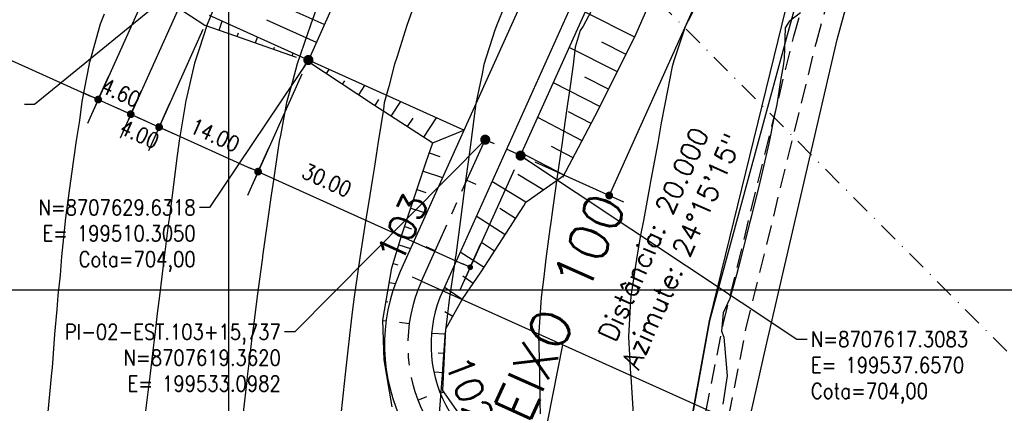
# Model space of a CAD drawing. Header units: millimetres. Extents: x 198958 to 201093, y 8706297 to 8708300.
# Tile 13 of 28: x 199473 to 199600, y 8707585 to 8707635. Entities that reach past the tile are written whole.
import ezdxf

# ---------------------------------------------------------------- set-up
doc = ezdxf.new("R2010")
doc.units = ezdxf.units.MM
doc.header["$LTSCALE"] = 5
for name, pattern in [('CENTER', [50.8, 31.75, -6.35, 6.35, -6.35]), ('CONTINUO', [0]), ('DASHDOT', [1, 0.5, -0.25, 0, -0.25]), ('DASHED', [0.75, 0.5, -0.25])]:
    doc.linetypes.add(name, pattern=pattern)
for name, color, linetype in [('$CURVAS1', 30, 'Continuous'), ('$CURVAS2', 40, 'Continuous'), ('AREA_ESPECIAL', 3, 'Continuous'), ('CERCA', 3, 'CERCA_LINE'), ('ESTRADA_BARRO', 9, 'DASHED'), ('LAGOA', 3, 'Continuous'), ('LINHA_TRANS', 4, 'DASHDOT'), ('MALHA', 9, 'Continuous'), ('TER-BERMA', 103, 'Continuous'), ('TER-COORDENADAS', 101, 'Continuous'), ('TER-COTAS', 101, 'Continuous'), ('TER-EIXO', 100, 'CENTER'), ('TER-ESTACAS', 100, 'Continuous'), ('TER-OFFSET', 102, 'Continuous'), ('TER-OFFSET-LINHA', 101, 'Continuous'), ('TER-TEXTO', 100, 'Continuous')]:
    doc.layers.add(name, color=color, linetype=linetype)
doc.styles.add('ROMANS', font='romans.shx', dxfattribs={"width": 0.85})
doc.styles.add('SIMPLEX', font='simplex', dxfattribs={"height": 0.2})
doc.linetypes.add('CERCA_LINE', pattern='A,0.5,-0.2,["X",Standard,S=0.1,R=0,X=-0.1,Y=-0.05],-0.25', length=0.95)
doc.dimstyles.new('COTA-500-EXTERNA', dxfattribs={"dimtxt": 2, "dimasz": 1, "dimexe": 2, "dimexo": 2, "dimgap": 1, "dimtad": 1, "dimzin": 4, "dimdsep": 46, "dimtxsty": 'ROMANS', "dimblk1": 'DOT', "dimblk2": 'DOT1', "dimsah": 1, "dimcen": 0.2, "dimdle": 1, "dimclrd": 256, "dimclre": 256, "dimclrt": 102, "dimaunit": 1, "dimadec": 4, "dimazin": 0, "dimtfac": 1, "dimtix": 1, "dimtmove": 2, "dimatfit": 3, "dimldrblk": 'DOT1', "dimfxl": 0, "dimtvp": 0.025, "dimtolj": 1, "dimtzin": 4, "dimlwd": -1, "dimlwe": -1, "dimarcsym": 0})

# ---------------------------------------------------------------- blocks, each defined once
blk = doc.blocks.new('_Dot')
at = {"color": 0, "linetype": 'ByBlock', "lineweight": -2}
blk.add_line((-0.5, 0), (-1, 0), dxfattribs=at)
at = {"color": 0, "linetype": 'ByBlock', "const_width": 0.5}
blk.add_lwpolyline([(-0.25, 0, 1), (0.25, 0, 1)], format="xyb", close=True, dxfattribs=at)
blk = doc.blocks.new('DOT1')
for q in [(0, 3.36), (0, -3.36)]:
    blk.add_line((0, 0), q)
at = {"linetype": 'ByBlock'}
blk.add_line((0, 0), (-1.2, 0), dxfattribs=at)
at = {"color": 0, "linetype": 'ByBlock', "const_width": 0.36}
blk.add_lwpolyline([(-0.18, 0, 1), (0.18, 0, 1)], format="xyb", close=True, dxfattribs=at)
blk = doc.blocks.new('*D25')
at = {"layer": 'Defpoints', "color": 0}
for p in [(199450.93, 8707665.82), (199493.23, 8707646.76), (199483.22, 8707624.53)]:
    blk.add_point(p, dxfattribs=at)
at = {"layer": 'TER-COTAS'}
for p, q in [((199450.11, 8707663.99), (199440.09, 8707641.76)), ((199492.41, 8707644.93), (199482.4, 8707622.7)), ((199441.82, 8707643.18), (199482.31, 8707624.94))]:
    blk.add_line(p, q, dxfattribs=at)
for name, p, rotation in [('_Dot', (199440.91, 8707643.59), 155.7458953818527), ('DOT1', (199483.22, 8707624.53), 335.7458953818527)]:
    blk.add_blockref(name, p, dxfattribs=dict(at, rotation=rotation))
at = {"layer": 'TER-COTAS', "color": 102, "insert": (199462.89, 8707635.88), "char_height": 2, "attachment_point": 5, "rotation": 335.7459, "style": 'ROMANS'}
blk.add_mtext('\\A1;46.40', dxfattribs=at)
blk = doc.blocks.new('*D26')
at = {"layer": 'Defpoints', "color": 0}
for p in [(199493.23, 8707646.76), (199495.54, 8707640.67), (199487.41, 8707622.64)]:
    blk.add_point(p, dxfattribs=at)
at = {"layer": 'TER-COTAS'}
for p, q in [((199492.41, 8707644.93), (199482.4, 8707622.7)), ((199494.72, 8707638.85), (199486.59, 8707620.81)), ((199482.31, 8707624.94), (199481.39, 8707625.35)), ((199483.22, 8707624.53), (199487.41, 8707622.64)), ((199488.32, 8707622.23), (199489.23, 8707621.82))]:
    blk.add_line(p, q, dxfattribs=at)
for name, p, rotation in [('_Dot', (199483.22, 8707624.53), 335.7458953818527), ('DOT1', (199487.41, 8707622.64), 155.7458953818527)]:
    blk.add_blockref(name, p, dxfattribs=dict(at, rotation=rotation))
at = {"layer": 'TER-COTAS', "color": 102, "insert": (199486.14, 8707625.41), "char_height": 2, "attachment_point": 5, "rotation": 335.7459, "style": 'ROMANS'}
blk.add_mtext('\\A1;4.60', dxfattribs=at)
blk = doc.blocks.new('*D27')
at = {"layer": 'Defpoints', "color": 0}
for p in [(199495.54, 8707640.67), (199497.54, 8707635.38), (199491.06, 8707620.99)]:
    blk.add_point(p, dxfattribs=at)
at = {"layer": 'TER-COTAS'}
for p, q in [((199494.72, 8707638.85), (199486.59, 8707620.81)), ((199496.72, 8707633.56), (199490.24, 8707619.17)), ((199486.5, 8707623.05), (199485.59, 8707623.46)), ((199487.41, 8707622.64), (199491.06, 8707620.99)), ((199491.97, 8707620.58), (199492.88, 8707620.17))]:
    blk.add_line(p, q, dxfattribs=at)
for name, p, rotation in [('DOT1', (199491.06, 8707620.99), 155.7458953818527), ('_Dot', (199487.41, 8707622.64), 335.7458953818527)]:
    blk.add_blockref(name, p, dxfattribs=dict(at, rotation=rotation))
at = {"layer": 'TER-COTAS', "color": 102, "insert": (199488.55, 8707620.07), "char_height": 2, "attachment_point": 5, "rotation": 335.7459, "style": 'ROMANS'}
blk.add_mtext('\\A1;4.00', dxfattribs=at)
blk = doc.blocks.new('*D28')
at = {"layer": 'Defpoints', "color": 0}
for p in [(199497.54, 8707635.38), (199510.31, 8707629.63), (199503.82, 8707615.24)]:
    blk.add_point(p, dxfattribs=at)
at = {"layer": 'TER-COTAS'}
for p, q in [((199496.72, 8707633.56), (199490.24, 8707619.17)), ((199509.48, 8707627.81), (199503, 8707613.42)), ((199491.97, 8707620.58), (199502.91, 8707615.65))]:
    blk.add_line(p, q, dxfattribs=at)
for name, p, rotation in [('_Dot', (199491.06, 8707620.99), 155.7458953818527), ('DOT1', (199503.82, 8707615.24), 335.7458953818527)]:
    blk.add_blockref(name, p, dxfattribs=dict(at, rotation=rotation))
at = {"layer": 'TER-COTAS', "color": 102, "insert": (199498.26, 8707619.94), "char_height": 2, "attachment_point": 5, "rotation": 335.7459, "style": 'ROMANS'}
blk.add_mtext('\\A1;14.00', dxfattribs=at)
blk = doc.blocks.new('*D29')
at = {"layer": 'Defpoints', "color": 0}
for p in [(199510.31, 8707629.63), (199537.66, 8707617.31), (199531.17, 8707602.92)]:
    blk.add_point(p, dxfattribs=at)
at = {"layer": 'TER-COTAS'}
for p, q in [((199509.48, 8707627.81), (199503, 8707613.42)), ((199536.84, 8707615.48), (199530.35, 8707601.1)), ((199504.73, 8707614.83), (199530.26, 8707603.33))]:
    blk.add_line(p, q, dxfattribs=at)
for name, p, rotation in [('_Dot', (199503.82, 8707615.24), 155.7458953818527), ('DOT1', (199531.17, 8707602.92), 335.7458953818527)]:
    blk.add_blockref(name, p, dxfattribs=dict(at, rotation=rotation))
at = {"layer": 'TER-COTAS', "color": 102, "insert": (199512.68, 8707614.12), "char_height": 2, "attachment_point": 5, "rotation": 335.7459, "style": 'ROMANS'}
blk.add_mtext('\\A1;30.00', dxfattribs=at)
blk = doc.blocks.new('*D40')
at = {"layer": 'Defpoints', "color": 0}
for p in [(199566.41, 8707681.13), (199577.84, 8707675.98), (199537.66, 8707617.31)]:
    blk.add_point(p, dxfattribs=at)
at = {"layer": 'TER-COTAS'}
for p, q in [((199568.24, 8707680.31), (199579.66, 8707675.16)), ((199549.49, 8707613.07), (199577.43, 8707675.07)), ((199539.48, 8707616.49), (199550.91, 8707611.34))]:
    blk.add_line(p, q, dxfattribs=at)
for name, p, rotation in [('DOT1', (199577.84, 8707675.98), 65.74589538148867), ('_Dot', (199549.08, 8707612.16), 245.7458953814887)]:
    blk.add_blockref(name, p, dxfattribs=dict(at, rotation=rotation))
at = {"layer": 'TER-COTAS', "color": 102, "insert": (199561.64, 8707644.89), "char_height": 2, "attachment_point": 5, "rotation": 65.7459, "style": 'ROMANS'}
blk.add_mtext('\\A1;70.00', dxfattribs=at)

msp = doc.modelspace()

# ---------------------------------------------------------------- linework, layer by layer
at = {"layer": '$CURVAS1'}
msp.add_polyline3d([(199523.666, 8707636.032, 705), (199522.982, 8707634.086, 705), (199521.688, 8707629.942, 705), (199521.422, 8707629.093, 705), (199520.662, 8707626.226, 705), (199520.089, 8707624.099, 705), (199519.981, 8707623.305, 705), (199519.31, 8707619.102, 705), (199518.783, 8707615.64, 705), (199518.521, 8707614.106, 705), (199518.049, 8707611.143, 705), (199517.716, 8707609.109, 705), (199517.551, 8707608.043, 705), (199516.935, 8707604.112, 705), (199516.386, 8707600.31, 705), (199516.214, 8707599.116, 705), (199515.963, 8707597.104, 705), (199515.589, 8707594.118, 705), (199515.386, 8707592.244, 705), (199515.03, 8707589.121, 705), (199514.518, 8707584.332, 705)], dxfattribs=at)
at = {"layer": '$CURVAS2'}
for points in [[(199512.266, 8707638.906, 704), (199510.56, 8707634.141, 704), (199510.19, 8707633.015, 704), (199508.877, 8707629.148, 704), (199508.24, 8707626.871, 704), (199507.493, 8707624.154, 704), (199506.693, 8707619.911, 704), (199506.551, 8707619.158, 704), (199506.343, 8707617.725, 704), (199505.812, 8707614.161, 704), (199505.52, 8707612.193, 704), (199505.085, 8707609.164, 704), (199504.411, 8707604.347, 704), (199504.387, 8707604.167, 704), (199504.347, 8707603.863, 704), (199503.715, 8707599.17, 704), (199503.358, 8707596.388, 704), (199503.074, 8707594.173, 704), (199502.635, 8707590.564, 704), (199502.467, 8707589.176, 704), (199502.366, 8707588.306, 704), (199501.88, 8707584.178, 704)], [(199536.583, 8707639.027, 706), (199534.576, 8707634.148, 706), (199534.532, 8707634.036, 706), (199534.358, 8707633.495, 706), (199532.918, 8707629.043, 706), (199532.702, 8707627.848, 706), (199531.897, 8707624.047, 706), (199531.409, 8707620.374, 706), (199531.233, 8707619.05, 706), (199530.94, 8707616.819, 706), (199530.57, 8707614.053, 706), (199530.356, 8707612.415, 706), (199529.899, 8707609.056, 706), (199529.294, 8707604.473, 706), (199529.232, 8707604.059, 706), (199529.122, 8707603.31, 706), (199528.498, 8707599.062, 706), (199528.209, 8707596.58, 706), (199527.912, 8707594.064, 706), (199527.626, 8707590.436, 706), (199527.537, 8707589.066, 706), (199527.468, 8707587.989, 706), (199527.182, 8707584.067, 706)], [(199561.4, 8707638.918, 708), (199559.25, 8707634.697, 708), (199558.85, 8707633.929, 708), (199557.417, 8707629.545, 708), (199557.219, 8707628.936, 708), (199557.187, 8707628.78, 708), (199556.252, 8707623.94, 708), (199555.78, 8707621.537, 708), (199555.336, 8707618.944, 708), (199554.426, 8707614.186, 708), (199554.387, 8707613.949, 708), (199554.299, 8707613.465, 708), (199553.497, 8707608.952, 708), (199553.071, 8707606.838, 708), (199552.589, 8707603.956, 708), (199551.872, 8707599.173, 708), (199551.844, 8707598.96, 708), (199551.827, 8707598.66, 708), (199551.566, 8707593.961, 708), (199551.843, 8707589.144, 708), (199551.851, 8707588.959, 708), (199551.861, 8707588.814, 708), (199552.181, 8707583.958, 708)], [(199498.321, 8707636.84, 703), (199497.262, 8707634.199, 703), (199496.215, 8707631.009, 703), (199495.646, 8707629.206, 703), (199494.505, 8707624.378, 703), (199494.468, 8707624.211, 703), (199494.413, 8707623.864, 703), (199493.644, 8707619.215, 703), (199493.317, 8707616.692, 703), (199493.004, 8707614.217, 703), (199492.487, 8707610.142, 703), (199492.368, 8707609.22, 703), (199492.296, 8707608.668, 703), (199491.727, 8707604.223, 703), (199491.282, 8707600.631, 703), (199491.107, 8707599.226, 703), (199490.837, 8707596.964, 703), (199490.5, 8707594.228, 703), (199490.295, 8707592.538, 703), (199489.896, 8707589.231, 703), (199489.321, 8707584.419, 703)], [(199547.737, 8707637.8, 707), (199545.738, 8707633.987, 707), (199545.348, 8707633.441, 707), (199544.685, 8707631.268, 707), (199544.421, 8707628.992, 707), (199543.904, 8707625.374, 707), (199543.719, 8707623.995, 707), (199543.374, 8707621.591, 707), (199543.013, 8707618.998, 707), (199542.792, 8707617.533, 707), (199542.305, 8707614.001, 707), (199541.687, 8707609.679, 707), (199541.597, 8707609.004, 707), (199541.447, 8707607.864, 707), (199540.929, 8707604.007, 707), (199540.645, 8707601.698, 707), (199540.304, 8707599.01, 707), (199540.054, 8707595.197, 707), (199539.979, 8707594.011, 707), (199540.014, 8707592.885, 707), (199540.093, 8707589.011, 707), (199540.151, 8707585.475, 707), (199540.195, 8707584.01, 707)], [(199483.995, 8707635.542, 702), (199483.465, 8707634.259, 702), (199482.084, 8707629.317, 702), (199482.07, 8707629.265, 702), (199482.048, 8707629.142, 702), (199481.129, 8707624.27, 702), (199480.788, 8707621.851, 702), (199480.359, 8707619.273, 702), (199479.73, 8707614.644, 702), (199479.677, 8707614.276, 702), (199479.651, 8707614.062, 702), (199479.024, 8707609.279, 702), (199478.677, 8707605.942, 702), (199478.495, 8707604.281, 702), (199478.299, 8707601.899, 702), (199478.033, 8707599.283, 702), (199477.874, 8707597.476, 702), (199477.604, 8707594.285, 702), (199477.272, 8707589.955, 702), (199477.208, 8707589.286, 702), (199477.16, 8707588.832, 702), (199476.725, 8707584.288, 702)], [(199573.725, 8707635.693, 709), (199572.263, 8707634.577, 709), (199571.759, 8707633.792, 709), (199571.637, 8707629.825, 709), (199571.492, 8707628.874, 709), (199571.15, 8707626.973, 709), (199570.692, 8707623.877, 709), (199570.348, 8707622.344, 709), (199569.66, 8707618.882, 709), (199568.821, 8707615.343, 709), (199568.507, 8707613.887, 709), (199567.439, 8707609.72, 709), (199567.249, 8707608.892, 709), (199567.172, 8707608.59, 709), (199566.017, 8707603.897, 709), (199565.466, 8707601.949, 709), (199564.607, 8707598.904, 709), (199563.748, 8707597.023, 709), (199563.53, 8707594.697, 709), (199563.838, 8707593.907, 709), (199563.953, 8707592.908, 709), (199564.29, 8707588.905, 709), (199563.731, 8707585.281, 709)]]:
    msp.add_polyline3d(points, dxfattribs=at)
at = {"color": 3, "linetype": 'CONTINUO', "flags": 128}
msp.add_lwpolyline([(199533.098, 8707619.362), (199534.238, 8707618.849)], dxfattribs=at)
at = {"layer": 'AREA_ESPECIAL'}
msp.add_lwpolyline([(199535.23, 8707458.413), (199549.794, 8707528.974), (199561.997, 8707596.009), (199597.982, 8707742.885), (199597.982, 8707742.885), (199506.841, 8707939.515), (199444.975, 8707874.113), (199353.27, 8707788.823), (199487.846, 8707543.642), (199535.23, 8707458.413)], dxfattribs=at)
at = {"layer": 'CERCA'}
for points in [[(199611.606, 8707783.244), (199591.837, 8707707.508), (199580.959, 8707665.359), (199572.284, 8707633.77), (199561.997, 8707596.009), (199554.976, 8707557.087), (199549.794, 8707528.974)], [(199558.261, 8707543.747), (199569.282, 8707592.602), (199578.448, 8707632.257), (199605.013, 8707728.74), (199619.444, 8707780.595)]]:
    msp.add_lwpolyline(points, dxfattribs=at)
at = {"layer": 'ESTRADA_BARRO'}
for p, q in [((199572.874, 8707632.687), (199582.667, 8707667.606)), ((199575.776, 8707631.925), (199585.559, 8707666.809)), ((199563.776, 8707595.586), (199572.874, 8707632.687)), ((199566.706, 8707594.938), (199575.776, 8707631.925)), ((199554.278, 8707547.443), (199563.776, 8707595.586)), ((199557.226, 8707546.888), (199566.706, 8707594.938))]:
    msp.add_line(p, q, dxfattribs=at)
at = {"layer": 'LAGOA', "color": 3}
for p, q in [((199539.06, 8707693.453, 1), (199510.305, 8707629.632, 1)), ((199537.657, 8707617.308, 1), (199566.412, 8707681.13, 1))]:
    msp.add_line(p, q, dxfattribs=at)
at = {"layer": 'LINHA_TRANS'}
msp.add_lwpolyline([(199281.954, 8707911.943), (199615.687, 8707576.643), (199615.687, 8707576.643)], dxfattribs=at)
at = {"layer": 'MALHA'}
for p, q in [((199500, 8708300), (199500, 8706900)), ((199500, 8708300), (199500, 8706900)), ((199000, 8707600), (199900, 8707600)), ((199000, 8707600), (199900, 8707600))]:
    msp.add_line(p, q, dxfattribs=at)
at = {"layer": 'TER-BERMA'}
for p, q in [((199570.75, 8707695.627, 1), (199527.618, 8707599.895, 1)), ((199539.06, 8707693.453, 1), (199510.305, 8707629.632, 1)), ((199559.118, 8707684.416, 1), (199522.147, 8707602.36, 1)), ((199537.657, 8707617.308, 1), (199566.412, 8707681.13, 1)), ((199530.363, 8707620.595, 1), (199510.305, 8707629.632, 1)), ((199537.657, 8707617.308, 1), (199535.834, 8707618.13, 1))]:
    msp.add_line(p, q, dxfattribs=at)
for radius in [23, 17]:
    msp.add_arc((199543.117, 8707592.912), radius, 155.7459, 258.8393, dxfattribs=at)
at = {"layer": 'TER-EIXO', "ltscale": 0.05, "flags": 128}
msp.add_lwpolyline([(199524.883, 8707601.128), (199533.098, 8707619.362)], dxfattribs=at)
at = {"layer": 'TER-EIXO', "ltscale": 0.05}
msp.add_arc((199543.117, 8707592.912), 20, 155.7459, 258.8393, dxfattribs=at)
at = {"layer": 'TER-ESTACAS', "flags": 128}
for points in [[(199530.742, 8707614.132), (199531.881, 8707613.618)], [(199526.634, 8707605.014), (199525.494, 8707605.527)], [(199524.883, 8707601.128), (199523.743, 8707601.641)], [(199523.303, 8707595.632), (199522.065, 8707595.802)], [(199524.424, 8707585.8), (199525.593, 8707586.245)]]:
    msp.add_lwpolyline(points, dxfattribs=at)
at = {"layer": 'TER-OFFSET'}
for p, q in [((199510.234, 8707629.475), (199518.695, 8707623.909)), ((199518.695, 8707623.909), (199526.325, 8707618.935)), ((199543.114, 8707614.523), (199545.114, 8707618.336))]:
    msp.add_line(p, q, dxfattribs=at)
for points in [[(199552.395, 8707632.604), (199556.362, 8707641.785)], [(199489.559, 8707638.979), (199496.977, 8707634.131), (199500.764, 8707632.8), (199508.74, 8707630)], [(199547.254, 8707622.417), (199552.395, 8707632.604)], [(199545.114, 8707618.336), (199547.254, 8707622.417)], [(199545.114, 8707618.336), (199547.254, 8707622.417)], [(199538.344, 8707611.31), (199543.253, 8707614.787)]]:
    msp.add_lwpolyline(points, dxfattribs=at)
at = {"layer": 'TER-OFFSET', "flags": 128}
for points in [[(199520.058, 8707590.996), (199519.907, 8707596.099), (199521.076, 8707602.842), (199522.328, 8707606.954), (199525.479, 8707616.503), (199526.325, 8707618.935)], [(199532.073, 8707580.705), (199527.656, 8707587.029), (199528.032, 8707594.983), (199530.121, 8707598.767), (199532.587, 8707602.332), (199538.056, 8707610.836), (199538.344, 8707611.31)], [(199521.1, 8707584.917), (199520.058, 8707590.996)]]:
    msp.add_lwpolyline(points, dxfattribs=at)
at = {"layer": 'TER-OFFSET-LINHA', "flags": 128}
for points in [[(199512.359, 8707634.191), (199499.595, 8707639.941)], [(199552.383, 8707632.581), (199545.991, 8707635.806)], [(199510.305, 8707629.632), (199497.541, 8707635.383)], [(199498.787, 8707633.495), (199499.189, 8707634.64)], [(199511.332, 8707631.911), (199504.95, 8707634.787)], [(199501.146, 8707632.666), (199501.312, 8707633.138)], [(199503.505, 8707631.838), (199503.765, 8707632.578)], [(199551.257, 8707630.349), (199548.11, 8707631.937)], [(199505.864, 8707631.01), (199505.958, 8707631.279)], [(199508.222, 8707630.181), (199508.34, 8707630.517)], [(199550.13, 8707628.117), (199543.935, 8707631.243)], [(199510.541, 8707629.273), (199510.605, 8707629.37)], [(199512.63, 8707627.899), (199512.978, 8707628.427)], [(199514.719, 8707626.525), (199515.002, 8707626.956)], [(199547.878, 8707623.653), (199541.88, 8707626.68)], [(199549.004, 8707625.885), (199545.956, 8707627.423)], [(199516.807, 8707625.151), (199517.594, 8707626.347)], [(199518.896, 8707623.777), (199519.396, 8707624.544)], [(199520.99, 8707622.412), (199522.202, 8707624.271)], [(199546.736, 8707621.429), (199543.815, 8707622.961)], [(199546.736, 8707621.429), (199543.815, 8707622.961)], [(199523.085, 8707621.047), (199523.797, 8707622.139)], [(199525.179, 8707619.682), (199526.816, 8707622.192)], [(199545.575, 8707619.215), (199539.865, 8707622.209)], [(199545.575, 8707619.215), (199539.865, 8707622.209)], [(199526.325, 8707618.935), (199530.363, 8707620.595)], [(199544.414, 8707617.001), (199541.625, 8707618.464)], [(199544.414, 8707617.001), (199541.625, 8707618.464)], [(199525.884, 8707617.666), (199527.25, 8707617.191)], [(199543.253, 8707614.787), (199537.808, 8707617.643)], [(199543.253, 8707614.787), (199537.808, 8707617.643)], [(199525.082, 8707615.298), (199527.602, 8707614.466)], [(199538.344, 8707611.31), (199533.961, 8707613.975)], [(199540.567, 8707612.885), (199537.32, 8707614.859)], [(199524.298, 8707612.924), (199525.434, 8707612.549)], [(199523.515, 8707610.55), (199525.537, 8707609.883)], [(199537.004, 8707609.2), (199534.99, 8707610.495)], [(199535.652, 8707607.097), (199531.938, 8707609.485)], [(199522.731, 8707608.176), (199523.618, 8707607.884)], [(199521.975, 8707605.794), (199523.487, 8707605.333)], [(199534.3, 8707604.994), (199532.6, 8707606.087)], [(199532.947, 8707602.892), (199529.862, 8707604.876)], [(199521.247, 8707603.402), (199521.849, 8707603.219)], [(199531.544, 8707600.823), (199530.207, 8707601.748)], [(199520.749, 8707600.955), (199521.543, 8707600.818)], [(199524.883, 8707601.128), (199600, 8707567.283)], [(199530.121, 8707598.767), (199527.825, 8707600.356)], [(199520.322, 8707598.492), (199520.562, 8707598.451)], [(199528.913, 8707596.579), (199527.873, 8707597.153)], [(199519.911, 8707596.028), (199520.347, 8707596.053)], [(199528, 8707594.307), (199526.201, 8707594.392)], [(199520.052, 8707593.532), (199520.091, 8707593.534)], [(199529.243, 8707522.589), (199543.117, 8707592.912)], [(199527.882, 8707591.809), (199527.021, 8707591.85)], [(199520.194, 8707591.036), (199520.199, 8707591.036)], [(199520.312, 8707590.153), (199520.324, 8707590.155)], [(199527.763, 8707589.312), (199526.509, 8707589.372)], [(199520.746, 8707587.694), (199520.718, 8707587.688)], [(199527.778, 8707586.853), (199527.567, 8707586.706)]]:
    msp.add_lwpolyline(points, dxfattribs=at)

# ---------------------------------------------------------------- texts
at = {"layer": 'TER-COORDENADAS', "color": 102, "char_height": 2, "style": 'ROMANS'}
for s, insert, attachment_point in [('N=8707629.6318\\PE= 199510.3050\\PCota=704,00', (199495.78, 8707611.62), 3), ('PI-02-EST.103+15,737\\PN=8707619.3620\\PE= 199533.0982', (199506.75, 8707595.583), 3), ('N=8707617.3083\\PE= 199537.6570\\PCota=704,00', (199575.08, 8707594.638), 1)]:
    msp.add_mtext(s, dxfattribs=dict(at, insert=insert, attachment_point=attachment_point))
at = {"layer": 'TER-ESTACAS', "style": 'SIMPLEX'}
for s, rotation, p in [('103', 65.74588, (199522.206, 8707603.151)), ('102', 290.82985, (199527.816, 8707590.665))]:
    msp.add_text(s, height=3.5, rotation=rotation, dxfattribs=at).set_placement(p)
at = {"layer": 'TER-TEXTO', "style": 'SIMPLEX'}
for s, p in [('Distância: 20.000', (199549.837, 8707593.14)), ('Azimute: 24%%d15\'15"', (199552.855, 8707589.56))]:
    msp.add_text(s, height=2.5, rotation=65.74588, dxfattribs=at).set_placement(p)
at = {"layer": 'TER-TEXTO', "color": 103, "style": 'SIMPLEX'}
msp.add_text('EIXO 100', height=5, rotation=65.74589, dxfattribs=at).set_placement((199538.636, 8707582.606))

# ---------------------------------------------------------------- dimensions: what is measured, and where the dimension line sits
at = {"layer": 'TER-COTAS'}
for base, p1, p2, angle, picture, middle in [((199577.837, 8707675.982, 1), (199537.657, 8707617.308, 1), (199566.412, 8707681.13, 1), 65.7459, '*D40', (199561.636, 8707644.893, 1)), ((199483.217, 8707624.527, 1), (199450.928, 8707665.817, 1), (199493.233, 8707646.756, 1), 335.7459, '*D25', (199462.886, 8707635.881, 1)), ((199487.411, 8707622.637, 1), (199493.233, 8707646.756, 1), (199495.537, 8707640.673, 1), 335.7459, '*D26', (199486.136, 8707625.406, 1)), ((199503.822, 8707615.243, 1), (199497.541, 8707635.383, 1), (199510.305, 8707629.632, 1), 335.7459, '*D28', (199498.262, 8707619.942, 1))]:
    dim = msp.add_linear_dim(base=base, p1=p1, p2=p2, angle=angle, dimstyle='COTA-500-EXTERNA', dxfattribs=at)
    dim.commit()
    dim.dimension.update_dxf_attribs({"geometry": picture, "text_midpoint": middle})
for base, p1, p2, picture, middle in [((199491.058, 8707620.994, 1), (199495.537, 8707640.673, 1), (199497.541, 8707635.383, 1), '*D27', (199488.55, 8707620.073, 1)), ((199531.174, 8707602.92, 1), (199510.305, 8707629.632, 1), (199537.657, 8707617.308, 1), '*D29', (199512.684, 8707614.122, 1))]:
    dim = msp.add_linear_dim(base=base, p1=p1, p2=p2, angle=335.7459, dimstyle='COTA-500-EXTERNA', dxfattribs=at)
    dim.commit()
    dim.dimension.update_dxf_attribs({"geometry": picture, "text_midpoint": middle, "dimtype": 160})

# ---------------------------------------------------------------- leaders
at = {"layer": 'TER-COORDENADAS', "annotation_type": 0, "has_hookline": 1}
for points, hookline_direction, text_width in [([(199495.537, 8707640.673), (199475.016, 8707623.887), (199473.716, 8707623.887)], 1, 23.557), ([(199510.305, 8707629.632), (199497.58, 8707610.62), (199496.28, 8707610.62)], 1, 21.938), ([(199533.098, 8707619.362), (199508.55, 8707594.583), (199507.25, 8707594.583)], 1, 30.357), ([(199537.657, 8707617.308), (199573.28, 8707593.638), (199574.58, 8707593.638)], 0, 21.938)]:
    msp.add_leader(points, dimstyle='COTA-500-EXTERNA', override={"dimasz": 1.3, "dimgap": 0.5, "dimtad": 0, "dimldrblk": 'Dot'}, dxfattribs=dict(at, hookline_direction=hookline_direction, text_width=text_width))

doc.saveas('drawing.dxf')
